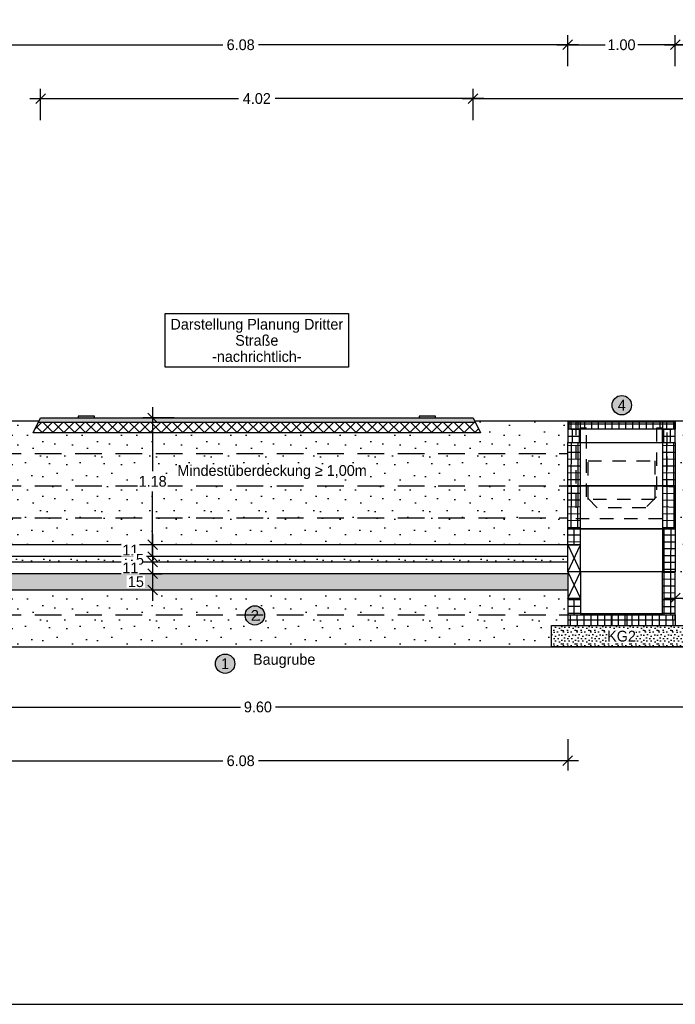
# Model space of a CAD drawing. Header units: metres. Extents: x -8 to 484, y -254 to 116.
# Tile 18 of 172: x 3.32 to 9.42, y 0 to 9.16. Entities that reach past the tile are written whole.
import ezdxf

# ---------------------------------------------------------------- set-up
doc = ezdxf.new("R2010")
doc.units = ezdxf.units.M
doc.linetypes.add('GESTRICHELT', pattern=[0.75, 0.5, -0.25])
doc.linetypes.add('STRICHLINIE', pattern=[0.75, 0.5, -0.25])
doc.layers.add('GTU_A_Ansichtsfenster', color=6, linetype='Continuous', plot=False)
for name, color, linetype in [('GTU_P', 1, 'Continuous'), ('GTU_P_Baugrube', 11, 'Continuous'), ('GTU_P_Baugrube_Bemaßung', 11, 'Continuous'), ('GTU_P_Baugrube_Beschriftung', 11, 'Continuous'), ('GTU_P_Bemaßung', 1, 'Continuous'), ('GTU_P_Beschriftung', 1, 'Continuous'), ('GTU_P_Dritter', 191, 'Continuous'), ('GTU_P_Dritter_Bemaßung', 191, 'Continuous'), ('GTU_P_Dritter_Beschriftung', 191, 'Continuous')]:
    doc.layers.add(name, color=color, linetype=linetype)
doc.styles.add('PROVI', font='PROVI.SHX')
doc.dimstyles.new('1zu50', dxfattribs={"dimscale": 0.5, "dimtxt": 0.2, "dimasz": 0.18, "dimexe": 0.18, "dimexo": 0.02, "dimgap": 0.09, "dimtad": 0, "dimtih": 1, "dimtoh": 1, "dimzin": 4, "dimdsep": 46, "dimtxsty": 'PROVI', "dimblk1": 'OBLIQUE', "dimblk2": 'OBLIQUE', "dimsah": 1, "dimcen": 0.3, "dimdle": 0.2, "dimclrd": 256, "dimclre": 256, "dimclrt": 256, "dimadec": 0, "dimazin": 0, "dimtfac": 1, "dimtdec": 4, "dimtofl": 0, "dimtmove": 2, "dimatfit": 3, "dimldrblk": 'NONE', "dimfxl": 0.4, "dimfxlon": 1, "dimtfill": 1, "dimtfillclr": 256, "dimtolj": 1, "dimtzin": 0, "dimlwd": -1, "dimlwe": -1, "dimarcsym": 0})
doc.dimstyles.new('1zu50 (cm)', dxfattribs={"dimscale": 0.5, "dimtxt": 0.2, "dimasz": 0.18, "dimexe": 0.18, "dimexo": 0.02, "dimgap": 0.09, "dimtad": 0, "dimtih": 1, "dimtoh": 1, "dimdec": 0, "dimlfac": 100, "dimzin": 4, "dimdsep": 46, "dimtxsty": 'PROVI', "dimblk1": 'OBLIQUE', "dimblk2": 'OBLIQUE', "dimsah": 1, "dimcen": 0.3, "dimdle": 0.2, "dimclrd": 256, "dimclre": 256, "dimclrt": 256, "dimadec": 0, "dimazin": 0, "dimtfac": 1, "dimtdec": 4, "dimtofl": 0, "dimtmove": 2, "dimatfit": 3, "dimldrblk": 'NONE', "dimfxl": 0.4, "dimfxlon": 1, "dimtfill": 1, "dimtfillclr": 256, "dimtolj": 1, "dimtzin": 0, "dimlwd": -1, "dimlwe": -1, "dimarcsym": 0})

# ---------------------------------------------------------------- blocks, each defined once
blk = doc.blocks.new('_OBLIQUE')
at = {"color": 0, "linetype": 'ByBlock'}
blk.add_line((-0.5, -0.5), (0.5, 0.5), dxfattribs=at)
blk = doc.blocks.new('*D155')
at = {"layer": 'Defpoints', "color": 0, "linetype": 'Continuous'}
for p in [(12.395, 8.4232), (7.535, 5.4532), (12.395, 5.4232)]:
    blk.add_point(p, dxfattribs=at)
at = {"layer": 'GTU_P_Dritter_Bemaßung', "linetype": 'Continuous'}
for p, q in [((7.535, 8.2232), (7.535, 8.5132)), ((12.395, 8.2232), (12.395, 8.5132)), ((7.435, 8.4232), (9.7937, 8.4232)), ((12.495, 8.4232), (10.1363, 8.4232))]:
    blk.add_line(p, q, dxfattribs=at)
at = {"layer": 'GTU_P_Dritter_Bemaßung', "linetype": 'Continuous', "xscale": 0.09, "yscale": 0.09, "zscale": 0.09, "rotation": 180}
blk.add_blockref('_OBLIQUE', (7.535, 8.4232), dxfattribs=at)
at = {"layer": 'GTU_P_Dritter_Bemaßung', "linetype": 'Continuous', "xscale": 0.09, "yscale": 0.09, "zscale": 0.09}
blk.add_blockref('_OBLIQUE', (12.395, 8.4232), dxfattribs=at)
at = {"layer": 'GTU_P_Dritter_Bemaßung', "linetype": 'Continuous', "insert": (9.965, 8.4232), "char_height": 0.1, "attachment_point": 5, "style": 'PROVI', "bg_fill": 3, "box_fill_scale": 1.1, "bg_fill_color": 256, "bg_fill_true_color": 13158600, "bg_fill_transparency": 0}
blk.add_mtext('\\A1;4.86', dxfattribs=at)
blk = doc.blocks.new('_None')
blk = doc.blocks.new('*D156')
at = {"layer": 'Defpoints', "color": 0, "linetype": 'Continuous'}
for p in [(3.515, 8.4232), (3.515, 5.4532), (7.535, 5.4532)]:
    blk.add_point(p, dxfattribs=at)
at = {"layer": 'GTU_P_Dritter_Bemaßung', "linetype": 'Continuous'}
for p, q in [((3.515, 8.2232), (3.515, 8.5132)), ((7.535, 8.2232), (7.535, 8.5132)), ((3.415, 8.4232), (5.3539, 8.4232)), ((7.635, 8.4232), (5.6961, 8.4232))]:
    blk.add_line(p, q, dxfattribs=at)
at = {"layer": 'GTU_P_Dritter_Bemaßung', "linetype": 'Continuous', "xscale": 0.09, "yscale": 0.09, "zscale": 0.09, "rotation": 180}
blk.add_blockref('_OBLIQUE', (3.515, 8.4232), dxfattribs=at)
at = {"layer": 'GTU_P_Dritter_Bemaßung', "linetype": 'Continuous', "xscale": 0.09, "yscale": 0.09, "zscale": 0.09}
blk.add_blockref('_OBLIQUE', (7.535, 8.4232), dxfattribs=at)
at = {"layer": 'GTU_P_Dritter_Bemaßung', "linetype": 'Continuous', "insert": (5.525, 8.4232), "char_height": 0.1, "attachment_point": 5, "style": 'PROVI', "bg_fill": 3, "box_fill_scale": 1.1, "bg_fill_color": 256, "bg_fill_true_color": 13158600, "bg_fill_transparency": 0}
blk.add_mtext('\\A1;4.02', dxfattribs=at)
blk = doc.blocks.new('GTU_QP_KTB_Kabelaufbauschacht Gr V Deckel')
h = blk.add_hatch()
h.set_pattern_fill('ANSI37', color=256, scale=0.02, angle=45)
h.set_pattern_definition([(90, (31.49834, 9e-10), (-0.0635, 7e-18), []), (180, (31.49834, 9e-10), (-7e-18, -0.0635), [])])
h.paths.add_polyline_path([(2572785.7636, 5641192.8279), (2572785.7636, 5641192.8979), (2572784.7836, 5641192.8979), (2572784.7836, 5641192.8279)])
for p, q in [((2572784.7836, 5641192.8979), (2572785.7636, 5641192.8979)), ((2572784.7836, 5641192.8279), (2572784.7836, 5641192.8979)), ((2572785.7636, 5641192.8279), (2572784.7836, 5641192.8279)), ((2572785.7636, 5641192.8979), (2572785.7636, 5641192.8279))]:
    blk.add_line(p, q)
blk = doc.blocks.new('GTU_QP_KTB_Kabelaufbauschacht Gr V Zwischenrahmen ohne3')
h = blk.add_hatch()
h.set_pattern_fill('ANSI37', color=256, scale=0.02, angle=45)
h.set_pattern_definition([(90, (-3560839.204605, -5932501.92239), (-0.0635, 1e-17), []), (180, (-3560839.204605, -5932501.92239), (-1e-17, -0.0635), [])])
edge = h.paths.add_edge_path()
edge.add_line((-0.36, 0), (-0.469, 0))
edge.add_line((-0.469, 0), (-0.48, 0))
edge.add_line((-0.48, 0), (-0.48, 0.4))
edge.add_line((-0.48, 0.4), (-0.36, 0.4))
edge.add_line((-0.36, 0.4), (-0.36, 0))
h = blk.add_hatch()
h.set_pattern_fill('ANSI37', color=256, scale=0.02, angle=45)
h.set_pattern_definition([(90, (-3560839.204605, -5932501.92239), (-0.0635, 1e-17), []), (180, (-3560839.204605, -5932501.92239), (-1e-17, -0.0635), [])])
edge = h.paths.add_edge_path()
edge.add_line((0.4, 0.4), (0.52, 0.4))
edge.add_line((0.52, 0.4), (0.52, 0))
edge.add_line((0.52, 0), (0.4, 0))
edge.add_line((0.4, 0), (0.4, 0.4))
for p, q in [((-0.48, 0), (-0.48, 0.4)), ((-0.48, 0.4), (0.52, 0.4)), ((-0.36, 0), (-0.36, 0.4)), ((0.4, 0.4), (0.4, 0)), ((0.52, 0.4), (0.52, 0)), ((0.52, 0), (-0.48, 0))]:
    blk.add_line(p, q)
blk = doc.blocks.new('GTU_QP_KTB_Kabelaufbauschacht Gr V Zwischenrahmen unten links')
at = {"layer": 'GTU_P'}
h = blk.add_hatch(dxfattribs=at)
h.set_pattern_fill('ANSI37', color=256, scale=0.02, angle=225)
h.set_pattern_definition([(270.0000007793, (2572768.18507, 5641191.84575), (0.0635, 8.637e-10), []), (7.793e-07, (2572768.18507, 5641191.84575), (-8.637e-10, 0.0635), [])])
edge = h.paths.add_edge_path()
edge.add_line((0.38, 0), (0.489, 0))
edge.add_line((0.489, 0), (0.5, 0))
edge.add_line((0.5, 0), (0.5, 0.4))
edge.add_line((0.5, 0.4), (0.38, 0.4))
edge.add_line((0.38, 0.4), (0.38, 0))
h = blk.add_hatch(dxfattribs=at)
h.set_pattern_fill('ANSI37', color=256, scale=0.02, angle=225)
h.set_pattern_definition([(270.0000007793, (2572768.175045, 5641191.84575), (0.0635, 8.637e-10), []), (7.793e-07, (2572768.175045, 5641191.84575), (-8.637e-10, 0.0635), [])])
h.paths.add_polyline_path([(-0.38, 0.15), (-0.5, 0.15), (-0.5, 0), (-0.38, 0)])
for p, q in [((-0.5, 0.4), (-0.5, 0)), ((0.5, 0.4), (-0.5, 0.4)), ((-0.5, 0.4), (-0.38, 0.15)), ((-0.5, 0.15), (-0.38, 0.4)), ((-0.38, 0.4), (-0.38, 0)), ((0.38, 0), (0.38, 0.4)), ((0.38, 0.4), (0.3966, 0.4)), ((0.5, 0), (0.5, 0.4)), ((-0.5, 0.15), (-0.401, 0.15)), ((-0.38, 0.15), (-0.5, 0.15)), ((-0.5, 0), (0.5, 0))]:
    blk.add_line(p, q, dxfattribs=at)
blk = doc.blocks.new('TU_QP_Auflager aus Kiessand KS Gr V')
blk.add_lwpolyline([(2572782.2198, 5641190.9279), (2572782.2198, 5641191.1279), (2572783.5198, 5641191.1279), (2572783.5198, 5641190.9279)], close=True)
blk = doc.blocks.new('GTU_QP_KTB_Kabelaufbauschacht Gr V Bodenplatte')
at = {"layer": 'GTU_P'}
h = blk.add_hatch(dxfattribs=at)
h.set_pattern_fill('ANSI37', color=256, scale=0.02, angle=45)
h.set_pattern_definition([(90, (-2572767.78239, -5641189.54819), (-0.0635, 6.2e-12), []), (180, (-2572767.78239, -5641189.54819), (-6.2e-12, -0.0635), [])])
h.paths.add_polyline_path([(1, -0.1), (1, 0), (0.88, 0), (0.88, 0.01), (0.12, 0.01), (0.12, 0), (0, 0), (0, -0.1)])
h = blk.add_hatch(dxfattribs=at)
h.set_pattern_fill('DOTS2', color=256, scale=0.005, style=0)
h.set_pattern_definition([(0, (298.56619, -62.68919), (0, 0.127), [0, -0.127]), (0, (298.60683, -62.68665), (0, 0.127), [0, -0.127]), (0, (298.58397, -62.65871), (0, 0.127), [0, -0.127]), (0, (298.61191, -62.63839), (0, 0.127), [0, -0.127]), (0, (298.57889, -62.63077), (0, 0.127), [0, -0.127]), (0, (298.58905, -62.60029), (0, 0.127), [0, -0.127]), (0, (298.57127, -62.57743), (0, 0.127), [0, -0.127]), (0, (298.61191, -62.57997), (0, 0.127), [0, -0.127]), (0, (298.64239, -62.57489), (0, 0.127), [0, -0.127]), (0, (298.65763, -62.60537), (0, 0.127), [0, -0.127]), (0, (298.68303, -62.60791), (0, 0.127), [0, -0.127]), (0, (298.68303, -62.65363), (0, 0.127), [0, -0.127]), (0, (298.66017, -62.66887), (0, 0.127), [0, -0.127]), (0, (298.62461, -62.66125), (0, 0.127), [0, -0.127]), (0, (298.64747, -62.63839), (0, 0.127), [0, -0.127]), (0, (298.62461, -62.61553), (0, 0.127), [0, -0.127]), (0, (298.67795, -62.68665), (0, 0.127), [0, -0.127])])
h.paths.add_polyline_path([(-0.15, -0.1), (-0.15, -0.3), (1.15, -0.3), (1.15, -0.1)])
for p, q in [((0, 0), (0, -0.1)), ((0, 0), (0.12, 0)), ((0.12, 0.01), (0.88, 0.01)), ((0.88, 0), (1, 0)), ((1, 0), (1, -0.1)), ((0, -0.1), (1, -0.1))]:
    blk.add_line(p, q, dxfattribs=at)
at = {"layer": 'GTU_P', "linetype": 'GESTRICHELT'}
for p, q in [((0.4112, 0.01), (0.4112, -0.1)), ((0.5488, 0.01), (0.5488, -0.1))]:
    blk.add_line(p, q, dxfattribs=at)
at = {"layer": 'GTU_P', "rotation": 359.9999999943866}
blk.add_blockref('TU_QP_Auflager aus Kiessand KS Gr V', (-2572782.3703, -5641191.2276), dxfattribs=at)
at = {"layer": 'GTU_P', "insert": (0.5, -0.2), "char_height": 0.1, "width": 0.261693, "attachment_point": 5, "style": 'PROVI', "bg_fill": 3, "box_fill_scale": 1, "bg_fill_color": 256, "bg_fill_true_color": 13158600, "bg_fill_transparency": 0}
blk.add_mtext('KG2', dxfattribs=at)
blk = doc.blocks.new('*D157')
at = {"layer": 'Defpoints', "color": 0, "linetype": 'Continuous'}
for p in [(5.015, 5.4532), (4.5565, 4.2732), (4.8196, 4.2732)]:
    blk.add_point(p, dxfattribs=at)
at = {"layer": 'GTU_P_Bemaßung', "linetype": 'Continuous'}
for p, q in [((4.5565, 5.5532), (4.5565, 4.9582)), ((4.7565, 5.4532), (4.4665, 5.4532)), ((4.5565, 4.1732), (4.5565, 4.7682)), ((4.7565, 4.2732), (4.4665, 4.2732))]:
    blk.add_line(p, q, dxfattribs=at)
at = {"layer": 'GTU_P_Bemaßung', "linetype": 'Continuous', "xscale": 0.09, "yscale": 0.09, "zscale": 0.09}
for p, rotation in [((4.5565, 5.4532), 90), ((4.5565, 4.2732), 270)]:
    blk.add_blockref('_OBLIQUE', p, dxfattribs=dict(at, rotation=rotation))
at = {"layer": 'GTU_P_Bemaßung', "linetype": 'Continuous', "insert": (4.5565, 4.8632), "char_height": 0.1, "attachment_point": 5, "style": 'PROVI', "bg_fill": 3, "box_fill_scale": 1.1, "bg_fill_color": 256, "bg_fill_true_color": 13158600, "bg_fill_transparency": 0}
blk.add_mtext('\\A1;1.18', dxfattribs=at)
blk = doc.blocks.new('*D158')
at = {"layer": 'Defpoints', "color": 0, "linetype": 'Continuous'}
for p in [(4.7444, 4.2732), (4.5565, 4.1633), (4.7444, 4.1633)]:
    blk.add_point(p, dxfattribs=at)
at = {"layer": 'GTU_P_Bemaßung', "linetype": 'Continuous'}
for p, q in [((4.5565, 4.3732), (4.5565, 4.0633)), ((4.7344, 4.2732), (4.4665, 4.2732)), ((4.7344, 4.1633), (4.4665, 4.1633))]:
    blk.add_line(p, q, dxfattribs=at)
at = {"layer": 'GTU_P_Bemaßung', "linetype": 'Continuous', "xscale": 0.09, "yscale": 0.09, "zscale": 0.09}
for p, rotation in [((4.5565, 4.2732), 90), ((4.5565, 4.1633), 270)]:
    blk.add_blockref('_OBLIQUE', p, dxfattribs=dict(at, rotation=rotation))
at = {"layer": 'GTU_P_Bemaßung', "linetype": 'Continuous', "insert": (4.3494, 4.2242), "char_height": 0.1, "attachment_point": 5, "style": 'PROVI', "bg_fill": 3, "box_fill_scale": 1.1, "bg_fill_color": 256, "bg_fill_true_color": 13158600, "bg_fill_transparency": 0}
blk.add_mtext('\\A1;11', dxfattribs=at)
blk = doc.blocks.new('*D159')
at = {"layer": 'Defpoints', "color": 0, "linetype": 'Continuous'}
for p in [(4.7444, 4.1633), (4.5565, 4.1133), (4.7444, 4.1133)]:
    blk.add_point(p, dxfattribs=at)
at = {"layer": 'GTU_P_Bemaßung', "linetype": 'Continuous'}
for p, q in [((4.5565, 4.1633), (4.5565, 4.2533)), ((4.7344, 4.1633), (4.4665, 4.1633)), ((4.7344, 4.1133), (4.4665, 4.1133)), ((4.5565, 4.1133), (4.5565, 4.0233))]:
    blk.add_line(p, q, dxfattribs=at)
at = {"layer": 'GTU_P_Bemaßung', "linetype": 'Continuous', "xscale": 0.09, "yscale": 0.09, "zscale": 0.09}
for p, rotation in [((4.5565, 4.1633), 270), ((4.5565, 4.1133), 90)]:
    blk.add_blockref('_OBLIQUE', p, dxfattribs=dict(at, rotation=rotation))
at = {"layer": 'GTU_P_Bemaßung', "linetype": 'Continuous', "insert": (4.4382, 4.1374), "char_height": 0.1, "attachment_point": 5, "style": 'PROVI', "bg_fill": 3, "box_fill_scale": 1.1, "bg_fill_color": 256, "bg_fill_true_color": 13158600, "bg_fill_transparency": 0}
blk.add_mtext('\\A1;5', dxfattribs=at)
blk = doc.blocks.new('*D160')
at = {"layer": 'Defpoints', "color": 0, "linetype": 'Continuous'}
for p in [(4.7444, 4.1133), (4.5565, 4.0034), (4.7444, 4.0034)]:
    blk.add_point(p, dxfattribs=at)
at = {"layer": 'GTU_P_Bemaßung', "linetype": 'Continuous'}
for p, q in [((4.5565, 4.2133), (4.5565, 3.9034)), ((4.7344, 4.1133), (4.4665, 4.1133)), ((4.7344, 4.0034), (4.4665, 4.0034))]:
    blk.add_line(p, q, dxfattribs=at)
at = {"layer": 'GTU_P_Bemaßung', "linetype": 'Continuous', "xscale": 0.09, "yscale": 0.09, "zscale": 0.09}
for p, rotation in [((4.5565, 4.1133), 90), ((4.5565, 4.0034), 270)]:
    blk.add_blockref('_OBLIQUE', p, dxfattribs=dict(at, rotation=rotation))
at = {"layer": 'GTU_P_Bemaßung', "linetype": 'Continuous', "insert": (4.349, 4.0583), "char_height": 0.1, "attachment_point": 5, "style": 'PROVI', "bg_fill": 3, "box_fill_scale": 1.1, "bg_fill_color": 256, "bg_fill_true_color": 13158600, "bg_fill_transparency": 0}
blk.add_mtext('\\A1;11', dxfattribs=at)
blk = doc.blocks.new('*D163')
at = {"layer": 'Defpoints', "color": 0, "linetype": 'Continuous'}
for p in [(9.415, 8.9232), (9.415, 5.4232), (9.785, 5.4232)]:
    blk.add_point(p, dxfattribs=at)
at = {"layer": 'GTU_P_Bemaßung', "linetype": 'Continuous'}
for p, q in [((9.415, 8.7232), (9.415, 9.0132)), ((9.785, 8.7232), (9.785, 9.0132)), ((9.315, 8.9232), (9.492, 8.9232)), ((9.885, 8.9232), (9.708, 8.9232))]:
    blk.add_line(p, q, dxfattribs=at)
at = {"layer": 'GTU_P_Bemaßung', "linetype": 'Continuous', "xscale": 0.09, "yscale": 0.09, "zscale": 0.09, "rotation": 180}
blk.add_blockref('_OBLIQUE', (9.415, 8.9232), dxfattribs=at)
at = {"layer": 'GTU_P_Bemaßung', "linetype": 'Continuous', "xscale": 0.09, "yscale": 0.09, "zscale": 0.09}
blk.add_blockref('_OBLIQUE', (9.785, 8.9232), dxfattribs=at)
at = {"layer": 'GTU_P_Bemaßung', "linetype": 'Continuous', "insert": (9.6, 8.9232), "char_height": 0.1, "attachment_point": 5, "style": 'PROVI', "bg_fill": 3, "box_fill_scale": 1.1, "bg_fill_color": 256, "bg_fill_true_color": 13158600, "bg_fill_transparency": 0}
blk.add_mtext('\\A1;37', dxfattribs=at)
blk = doc.blocks.new('*D164')
at = {"layer": 'Defpoints', "color": 0, "linetype": 'Continuous'}
for p in [(8.415, 8.9232), (8.415, 5.4232), (9.415, 5.4232)]:
    blk.add_point(p, dxfattribs=at)
at = {"layer": 'GTU_P_Bemaßung', "linetype": 'Continuous'}
for p, q in [((8.415, 8.7232), (8.415, 9.0132)), ((9.415, 8.7232), (9.415, 9.0132)), ((8.315, 8.9232), (8.7638, 8.9232)), ((9.515, 8.9232), (9.0662, 8.9232))]:
    blk.add_line(p, q, dxfattribs=at)
at = {"layer": 'GTU_P_Bemaßung', "linetype": 'Continuous', "xscale": 0.09, "yscale": 0.09, "zscale": 0.09, "rotation": 180}
blk.add_blockref('_OBLIQUE', (8.415, 8.9232), dxfattribs=at)
at = {"layer": 'GTU_P_Bemaßung', "linetype": 'Continuous', "xscale": 0.09, "yscale": 0.09, "zscale": 0.09}
blk.add_blockref('_OBLIQUE', (9.415, 8.9232), dxfattribs=at)
at = {"layer": 'GTU_P_Bemaßung', "linetype": 'Continuous', "insert": (8.915, 8.9232), "char_height": 0.1, "attachment_point": 5, "style": 'PROVI', "bg_fill": 3, "box_fill_scale": 1.1, "bg_fill_color": 256, "bg_fill_true_color": 13158600, "bg_fill_transparency": 0}
blk.add_mtext('\\A1;1.00', dxfattribs=at)
blk = doc.blocks.new('*D165')
at = {"layer": 'Defpoints', "color": 0, "linetype": 'Continuous'}
for p in [(2.335, 8.9232), (2.335, 5.4232), (8.415, 5.4232)]:
    blk.add_point(p, dxfattribs=at)
at = {"layer": 'GTU_P_Bemaßung', "linetype": 'Continuous'}
for p, q in [((2.335, 8.7232), (2.335, 9.0132)), ((8.415, 8.7232), (8.415, 9.0132)), ((2.235, 8.9232), (5.209, 8.9232)), ((8.515, 8.9232), (5.541, 8.9232))]:
    blk.add_line(p, q, dxfattribs=at)
at = {"layer": 'GTU_P_Bemaßung', "linetype": 'Continuous', "xscale": 0.09, "yscale": 0.09, "zscale": 0.09, "rotation": 180}
blk.add_blockref('_OBLIQUE', (2.335, 8.9232), dxfattribs=at)
at = {"layer": 'GTU_P_Bemaßung', "linetype": 'Continuous', "xscale": 0.09, "yscale": 0.09, "zscale": 0.09}
blk.add_blockref('_OBLIQUE', (8.415, 8.9232), dxfattribs=at)
at = {"layer": 'GTU_P_Bemaßung', "linetype": 'Continuous', "insert": (5.375, 8.9232), "char_height": 0.1, "attachment_point": 5, "style": 'PROVI', "bg_fill": 3, "box_fill_scale": 1.1, "bg_fill_color": 256, "bg_fill_true_color": 13158600, "bg_fill_transparency": 0}
blk.add_mtext('\\A1;6.08', dxfattribs=at)
blk = doc.blocks.new('*D219')
at = {"layer": 'Defpoints', "color": 0, "linetype": 'Continuous'}
for p in [(9.415, 3.7782), (9.415, 3.5732), (10.335, 3.5732)]:
    blk.add_point(p, dxfattribs=at)
at = {"layer": 'GTU_P_Baugrube_Bemaßung', "linetype": 'Continuous'}
for p, q in [((9.415, 3.5832), (9.415, 3.8682)), ((10.335, 3.5832), (10.335, 3.8682)), ((9.315, 3.7782), (9.7659, 3.7782)), ((10.435, 3.7782), (9.9841, 3.7782))]:
    blk.add_line(p, q, dxfattribs=at)
at = {"layer": 'GTU_P_Baugrube_Bemaßung', "linetype": 'Continuous', "xscale": 0.09, "yscale": 0.09, "zscale": 0.09, "rotation": 180}
blk.add_blockref('_OBLIQUE', (9.415, 3.7782), dxfattribs=at)
at = {"layer": 'GTU_P_Baugrube_Bemaßung', "linetype": 'Continuous', "xscale": 0.09, "yscale": 0.09, "zscale": 0.09}
blk.add_blockref('_OBLIQUE', (10.335, 3.7782), dxfattribs=at)
at = {"layer": 'GTU_P_Baugrube_Bemaßung', "linetype": 'Continuous', "insert": (9.875, 3.7782), "char_height": 0.1, "attachment_point": 5, "style": 'PROVI', "bg_fill": 3, "box_fill_scale": 1.1, "bg_fill_color": 256, "bg_fill_true_color": 13158600, "bg_fill_transparency": 0}
blk.add_mtext('\\A1;92', dxfattribs=at)
blk = doc.blocks.new('*D220')
at = {"layer": 'Defpoints', "color": 0, "linetype": 'Continuous'}
for p in [(0.735, 3.3232), (10.335, 3.3232), (10.335, 2.7647)]:
    blk.add_point(p, dxfattribs=at)
at = {"layer": 'GTU_P_Baugrube_Bemaßung', "linetype": 'Continuous'}
for p, q in [((0.735, 2.9647), (0.735, 2.6747)), ((10.335, 2.9647), (10.335, 2.6747)), ((0.635, 2.7647), (5.3718, 2.7647)), ((10.435, 2.7647), (5.6982, 2.7647))]:
    blk.add_line(p, q, dxfattribs=at)
at = {"layer": 'GTU_P_Baugrube_Bemaßung', "linetype": 'Continuous', "xscale": 0.09, "yscale": 0.09, "zscale": 0.09, "rotation": 180}
blk.add_blockref('_OBLIQUE', (0.735, 2.7647), dxfattribs=at)
at = {"layer": 'GTU_P_Baugrube_Bemaßung', "linetype": 'Continuous', "xscale": 0.09, "yscale": 0.09, "zscale": 0.09}
blk.add_blockref('_OBLIQUE', (10.335, 2.7647), dxfattribs=at)
at = {"layer": 'GTU_P_Baugrube_Bemaßung', "linetype": 'Continuous', "insert": (5.535, 2.7647), "char_height": 0.1, "attachment_point": 5, "style": 'PROVI', "bg_fill": 3, "box_fill_scale": 1.1, "bg_fill_color": 256, "bg_fill_true_color": 13158600, "bg_fill_transparency": 0}
blk.add_mtext('\\A1;9.60', dxfattribs=at)
blk = doc.blocks.new('*D416')
at = {"layer": 'Defpoints', "color": 0, "linetype": 'Continuous'}
for p in [(4.5565, 4.0034), (4.5565, 3.8534), (4.5565, 3.8534)]:
    blk.add_point(p, dxfattribs=at)
at = {"layer": 'GTU_P_Bemaßung', "linetype": 'Continuous'}
for p, q in [((4.5565, 4.1034), (4.5565, 3.7534)), ((4.5665, 4.0034), (4.6465, 4.0034)), ((4.5665, 3.8534), (4.6465, 3.8534))]:
    blk.add_line(p, q, dxfattribs=at)
at = {"layer": 'GTU_P_Bemaßung', "linetype": 'Continuous', "xscale": 0.09, "yscale": 0.09, "zscale": 0.09}
for p, rotation in [((4.5565, 4.0034), 90.00000079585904), ((4.5565, 3.8534), 270.000000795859)]:
    blk.add_blockref('_OBLIQUE', p, dxfattribs=dict(at, rotation=rotation))
at = {"layer": 'GTU_P_Bemaßung', "linetype": 'Continuous', "insert": (4.4008, 3.9296), "char_height": 0.1, "attachment_point": 5, "style": 'PROVI', "bg_fill": 3, "box_fill_scale": 1.1, "bg_fill_color": 256, "bg_fill_true_color": 13158600, "bg_fill_transparency": 0}
blk.add_mtext('\\A1;15', dxfattribs=at)
blk = doc.blocks.new('*D418')
at = {"layer": 'Defpoints', "color": 0, "linetype": 'Continuous'}
for p in [(2.335, 4.0034), (8.415, 4.0034), (8.415, 2.2647)]:
    blk.add_point(p, dxfattribs=at)
at = {"layer": 'GTU_P_Bemaßung', "linetype": 'Continuous'}
for p, q in [((2.335, 2.4647), (2.335, 2.1747)), ((8.415, 2.4647), (8.415, 2.1747)), ((2.235, 2.2647), (5.209, 2.2647)), ((8.515, 2.2647), (5.541, 2.2647))]:
    blk.add_line(p, q, dxfattribs=at)
at = {"layer": 'GTU_P_Bemaßung', "linetype": 'Continuous', "xscale": 0.09, "yscale": 0.09, "zscale": 0.09}
for p, rotation in [((2.335, 2.2647), 180.0000002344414), ((8.415, 2.2647), 2.344413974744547e-07)]:
    blk.add_blockref('_OBLIQUE', p, dxfattribs=dict(at, rotation=rotation))
at = {"layer": 'GTU_P_Bemaßung', "linetype": 'Continuous', "insert": (5.375, 2.2647), "char_height": 0.1, "attachment_point": 5, "style": 'PROVI', "bg_fill": 3, "box_fill_scale": 1.1, "bg_fill_color": 256, "bg_fill_true_color": 13158600, "bg_fill_transparency": 0}
blk.add_mtext('\\A1;6.08', dxfattribs=at)

msp = doc.modelspace()

# ---------------------------------------------------------------- hatches: boundary and pattern name
at = {"layer": 'GTU_P_Baugrube', "linetype": 'Continuous', "transparency": 33554687}
h = msp.add_hatch(dxfattribs=at)
h.set_pattern_fill('DOTS2', color=256, scale=0.02, style=0)
h.paths.add_polyline_path([(1.335, 3.5232), (1.335, 3.6232), (0.735, 3.6232), (0.735, 3.3232), (1.185, 3.3232), (1.185, 3.5232)])
h.paths.add_polyline_path([(1.335, 3.6232), (1.335, 3.9232), (0.735, 3.9232), (0.735, 3.6232)])
h.paths.add_polyline_path([(1.335, 4.2232), (0.735, 4.2232), (0.735, 3.9232), (1.335, 3.9232), (1.335, 4.0232)])
h.paths.add_polyline_path([(1.335, 4.4232), (1.335, 4.5232), (0.735, 4.5232), (0.735, 4.2232), (1.335, 4.2232)])
h.paths.add_polyline_path([(1.335, 4.8232), (0.735, 4.8232), (0.735, 4.5232), (1.335, 4.5232)])
h.paths.add_polyline_path([(1.335, 4.8232), (1.335, 5.1232), (0.735, 5.1232), (0.735, 4.8232)])
h.paths.add_polyline_path([(1.335, 5.2232), (1.335, 5.3482), (1.335, 5.4232), (0.735, 5.4232), (0.735, 5.1232), (1.335, 5.1232)])
h.paths.add_polyline_path([(2.335, 3.6232), (2.335, 3.5232), (2.485, 3.5232), (2.485, 3.3232), (8.265, 3.3232), (8.265, 3.5232), (8.415, 3.5232), (8.415, 3.6232)])
h.paths.add_polyline_path([(8.415, 3.8534), (2.335, 3.8534), (2.335, 3.6232), (8.415, 3.6232)])
h.paths.add_polyline_path([(8.415, 4.4232), (8.415, 4.5232), (2.335, 4.5232), (2.335, 4.4232), (2.335, 4.2732), (8.415, 4.2732)])
h.paths.add_polyline_path([(2.335, 4.8232), (2.335, 4.5232), (8.415, 4.5232), (8.415, 4.8232)])
h.paths.add_polyline_path([(8.415, 4.8232), (8.415, 5.1232), (2.335, 5.1232), (2.335, 4.8232)])
h.paths.add_polyline_path([(3.5, 5.4232), (2.335, 5.4232), (2.335, 5.3482), (2.335, 5.2232), (2.335, 5.1232), (8.415, 5.1232), (8.415, 5.2232), (8.415, 5.3482), (8.415, 5.4232), (7.55, 5.4232), (7.605, 5.3132), (3.445, 5.3132)])
h.paths.add_polyline_path([(10.335, 3.6232), (9.415, 3.6232), (9.415, 3.5232), (9.565, 3.5232), (9.565, 3.3232), (10.335, 3.3232)])
h.paths.add_polyline_path([(9.415, 3.6232), (10.335, 3.6232), (10.335, 3.9232), (9.415, 3.9232)])
h.paths.add_polyline_path([(9.415, 3.9232), (10.335, 3.9232), (10.335, 4.2232), (9.415, 4.2232), (9.415, 4.0232)])
h.paths.add_polyline_path([(9.415, 4.2232), (10.2473, 4.2232), (10.335, 4.3109), (10.335, 4.5232), (9.415, 4.5232), (9.415, 4.4232)])
h.paths.add_polyline_path([(9.415, 4.5232), (10.335, 4.5232), (10.335, 4.8232), (9.415, 4.8232)])
h.paths.add_polyline_path([(10.2596, 4.9982), (9.635, 4.9982), (9.635, 5.1232), (9.415, 5.1232), (9.415, 4.8232), (10.335, 4.8232), (10.335, 4.9687), (10.2237, 4.9743)])
h.paths.add_polyline_path([(9.415, 5.3482), (9.415, 5.2232), (9.415, 5.1232), (9.635, 5.1232), (9.635, 5.4232), (9.415, 5.4232)])
h.paths.add_polyline_path([(10.2596, 4.9982), (10.2237, 4.9743), (10.335, 4.9687), (10.335, 4.9982)])
at = {"layer": 'GTU_P_Beschriftung', "true_color": 0xffffff}
msp.add_hatch(color=7, dxfattribs=at).paths.add_polyline_path([(5.5971, 3.617, 1), (5.4171, 3.617, 1)])
at = {"layer": 'GTU_P_Dritter', "linetype": 'Continuous'}
h = msp.add_hatch(dxfattribs=at)
h.set_pattern_fill('INSULATION', color=256, scale=0.02, style=0)
h.set_pattern_definition([(45, (-52.0903, -69.11114), (-0.050289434, 0.050289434), []), (135, (-52.0903, -69.11114), (-0.050289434, -0.050289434), [])])
h.paths.add_polyline_path([(3.495, 5.4132), (3.445, 5.3132), (7.605, 5.3132), (7.555, 5.4132)])
for color, points in [(256, [(3.495, 5.4132), (7.555, 5.4132), (7.535, 5.4532), (3.515, 5.4532)]), (7, [(3.865, 5.4532), (4.015, 5.4532), (4.015, 5.4682), (3.865, 5.4682)]), (7, [(7.035, 5.4532), (7.185, 5.4532), (7.185, 5.4682), (7.035, 5.4682)])]:
    msp.add_hatch(color=color, dxfattribs=at).paths.add_polyline_path(points)

# ---------------------------------------------------------------- linework, layer by layer
at = {"layer": 'GTU_A_Ansichtsfenster', "linetype": 'Continuous', "flags": 128}
msp.add_lwpolyline([(0, 0), (28.5, 0), (28.5, 14.35), (0, 14.35)], close=True, dxfattribs=at)
at = {"layer": 'GTU_P', "linetype": 'Continuous'}
for p, q in [((3.5, 5.4232), (0.735, 5.4232)), ((10.335, 5.4232), (7.55, 5.4232)), ((2.335, 3.8534), (8.415, 3.8534))]:
    msp.add_line(p, q, dxfattribs=at)
at = {"layer": 'GTU_P'}
for p, q in [((8.415, 5.3482), (8.415, 5.2232)), ((8.535, 5.2232), (8.535, 5.3482)), ((9.295, 5.2232), (9.295, 5.3482)), ((9.415, 5.2232), (9.415, 5.3482)), ((8.415, 5.2232), (9.415, 5.2232)), ((8.415, 4.2732), (2.335, 4.2732)), ((8.415, 4.1633), (2.335, 4.1633)), ((8.415, 4.1132), (2.335, 4.1132)), ((8.415, 4.0034), (2.335, 4.0034))]:
    msp.add_line(p, q, dxfattribs=at)
at = {"layer": 'GTU_P', "linetype": 'GESTRICHELT', "ltscale": 0.25}
for points in [[(8.49, 5.4182), (8.49, 4.5182), (9.34, 4.5182), (9.34, 5.4182)], [(8.605, 5.0532), (9.225, 5.0532), (9.225, 4.6933), (8.605, 4.6933)]]:
    msp.add_lwpolyline(points, close=True, dxfattribs=at)
msp.add_lwpolyline([(9.295, 5.4182), (9.295, 5.3582), (9.24, 5.3582), (9.24, 4.7182), (9.14, 4.6182), (8.69, 4.6182), (8.59, 4.7182), (8.59, 5.3582), (8.535, 5.3582), (8.535, 5.4182)], dxfattribs=at)
at = {"layer": 'GTU_P_Baugrube', "linetype": 'STRICHLINIE', "ltscale": 0.5}
for p, q in [((2.335, 5.1232), (8.415, 5.1232)), ((2.335, 4.8232), (8.415, 4.8232)), ((2.335, 4.5232), (8.415, 4.5232))]:
    msp.add_line(p, q, dxfattribs=at)
at = {"layer": 'GTU_P_Beschriftung'}
msp.add_circle((5.5071, 3.617), 0.09, dxfattribs=at)
at = {"layer": 'GTU_P_Dritter'}
msp.add_line((3.495, 5.4132), (7.555, 5.4132), dxfattribs=at)
msp.add_lwpolyline([(7.605, 5.3132), (3.445, 5.3132), (3.445, 5.3132), (3.515, 5.4532), (7.535, 5.4532)], close=True, dxfattribs=at)
at = {"layer": 'GTU_P_Dritter', "color": 7, "linetype": 'Continuous'}
for points in [[(3.865, 5.4532), (4.015, 5.4532), (4.015, 5.4682), (3.865, 5.4682)], [(7.035, 5.4532), (7.185, 5.4532), (7.185, 5.4682), (7.035, 5.4682)]]:
    msp.add_lwpolyline(points, close=True, dxfattribs=at)

# ---------------------------------------------------------------- block references
at = {"layer": 'GTU_P'}
for name, p, rotation in [('GTU_QP_KTB_Kabelaufbauschacht Gr V Deckel', (-2572776.3592, -5641187.4794), 359.9999999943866), ('GTU_QP_KTB_Kabelaufbauschacht Gr V Zwischenrahmen ohne3', (8.895, 4.8232), 359.9999998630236), ('GTU_QP_KTB_Kabelaufbauschacht Gr V Zwischenrahmen ohne3', (8.895, 4.4232), 359.9999998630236), ('GTU_QP_KTB_Kabelaufbauschacht Gr V Zwischenrahmen unten links', (8.915, 3.6232), 360)]:
    msp.add_blockref(name, p, dxfattribs=dict(at, rotation=rotation))
at = {"layer": 'GTU_P', "xscale": -1, "rotation": 180.0000015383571}
msp.add_blockref('GTU_QP_KTB_Kabelaufbauschacht Gr V Zwischenrahmen unten links', (8.915, 4.4232), dxfattribs=at)

# ---------------------------------------------------------------- texts
at = {"layer": 'GTU_P_Beschriftung', "insert": (5.5071, 3.617), "char_height": 0.1, "attachment_point": 5, "style": 'PROVI'}
msp.add_mtext('2', dxfattribs=at)

# ---------------------------------------------------------------- next in the draw order: block references
at = {"layer": 'GTU_P'}
msp.add_blockref('GTU_QP_KTB_Kabelaufbauschacht Gr V Bodenplatte', (8.415, 3.6232), dxfattribs=at)

# ---------------------------------------------------------------- next in the draw order: texts
at = {"layer": 'GTU_P_Dritter_Beschriftung', "insert": (5.525, 6.174), "char_height": 0.1, "attachment_point": 5, "line_spacing_factor": 0.9, "style": 'PROVI', "bg_fill": 19, "box_fill_scale": 1.5, "bg_fill_color": 1, "bg_fill_transparency": 0}
msp.add_mtext('Darstellung Planung Dritter\\PStraße\\P-nachrichtlich-', dxfattribs=at)

# ---------------------------------------------------------------- next in the draw order: dimensions: what is measured, and where the dimension line sits
at = {"layer": 'GTU_P_Bemaßung', "linetype": 'Continuous'}
dim = msp.add_linear_dim(base=(4.5565, 4.1633), p1=(4.7444, 4.2732), p2=(4.7444, 4.1633), angle=90, dimstyle='1zu50 (cm)', dxfattribs=at)
dim.commit()
dim.dimension.update_dxf_attribs({"geometry": '*D158', "text_midpoint": (4.3494, 4.2242), "dimtype": 160})
at = {"layer": 'GTU_P_Dritter_Bemaßung', "linetype": 'Continuous'}
dim = msp.add_linear_dim(base=(12.395, 8.4232), p1=(7.535, 5.4532), p2=(12.395, 5.4232), dimstyle='1zu50', dxfattribs=at)
dim.commit()
dim.dimension.update_dxf_attribs({"geometry": '*D155', "text_midpoint": (9.965, 8.4232)})

# ---------------------------------------------------------------- next in the draw order: linework, layer by layer
at = {"layer": 'GTU_P_Baugrube', "linetype": 'STRICHLINIE', "ltscale": 0.5}
msp.add_line((2.335, 3.6232), (8.415, 3.6232), dxfattribs=at)
at = {"layer": 'GTU_P_Baugrube'}
msp.add_line((0.735, 3.3232), (10.335, 3.3232), dxfattribs=at)

# ---------------------------------------------------------------- next in the draw order: dimensions: what is measured, and where the dimension line sits
at = {"layer": 'GTU_P_Baugrube_Bemaßung', "linetype": 'Continuous'}
dim = msp.add_linear_dim(base=(9.415, 3.7782), p1=(10.335, 3.5732), p2=(9.415, 3.5732), dimstyle='1zu50 (cm)', dxfattribs=at)
dim.commit()
dim.dimension.update_dxf_attribs({"geometry": '*D219', "text_midpoint": (9.875, 3.7782)})
at = {"layer": 'GTU_P_Bemaßung', "linetype": 'Continuous'}
dim = msp.add_linear_dim(base=(9.415, 8.9232), p1=(9.785, 5.4232), p2=(9.415, 5.4232), dimstyle='1zu50 (cm)', dxfattribs=at)
dim.commit()
dim.dimension.update_dxf_attribs({"geometry": '*D163', "text_midpoint": (9.6, 8.9232)})
dim = msp.add_linear_dim(base=(4.5565, 4.1132), p1=(4.7444, 4.1633), p2=(4.7444, 4.1132), angle=90, dimstyle='1zu50 (cm)', dxfattribs=at)
dim.commit()
dim.dimension.update_dxf_attribs({"geometry": '*D159', "text_midpoint": (4.4382, 4.1374), "dimtype": 160})
at = {"layer": 'GTU_P_Dritter_Bemaßung', "linetype": 'Continuous'}
dim = msp.add_linear_dim(base=(3.515, 8.4232), p1=(7.535, 5.4532), p2=(3.515, 5.4532), dimstyle='1zu50', dxfattribs=at)
dim.commit()
dim.dimension.update_dxf_attribs({"geometry": '*D156', "text_midpoint": (5.525, 8.4232)})

# ---------------------------------------------------------------- next in the draw order: dimensions: what is measured, and where the dimension line sits
at = {"layer": 'GTU_P_Baugrube_Bemaßung', "linetype": 'Continuous'}
dim = msp.add_linear_dim(base=(10.335, 2.7647), p1=(0.735, 3.3232), p2=(10.335, 3.3232), dimstyle='1zu50', dxfattribs=at)
dim.commit()
dim.dimension.update_dxf_attribs({"geometry": '*D220', "text_midpoint": (5.535, 2.7647)})
at = {"layer": 'GTU_P_Bemaßung', "linetype": 'Continuous'}
dim = msp.add_linear_dim(base=(8.415, 8.9232), p1=(9.415, 5.4232), p2=(8.415, 5.4232), dimstyle='1zu50', dxfattribs=at)
dim.commit()
dim.dimension.update_dxf_attribs({"geometry": '*D164', "text_midpoint": (8.915, 8.9232)})
dim = msp.add_linear_dim(base=(4.5565, 4.0034), p1=(4.7444, 4.1132), p2=(4.7444, 4.0034), angle=90, dimstyle='1zu50 (cm)', dxfattribs=at)
dim.commit()
dim.dimension.update_dxf_attribs({"geometry": '*D160', "text_midpoint": (4.349, 4.0583)})

# ---------------------------------------------------------------- next in the draw order: hatches: boundary and pattern name
at = {"layer": 'GTU_P'}
h = msp.add_hatch(dxfattribs=at)
h.set_pattern_fill('ANSI37', color=256, scale=0.02, angle=45)
h.set_pattern_definition([(90, (-2572744.690856, -5641187.33287), (-0.0635, 6.2e-12), []), (180, (-2572744.690856, -5641187.33287), (-6.2e-12, -0.0635), [])])
h.paths.add_polyline_path([(9.295, 5.2232), (9.415, 5.2232), (9.415, 5.3482), (9.415, 5.4232), (9.405, 5.4232), (9.405, 5.3482), (9.295, 5.3482)])
h = msp.add_hatch(dxfattribs=at)
h.set_pattern_fill('SCREED', color=256, scale=0.02, angle=45, style=0)
h.paths.add_polyline_path([(2.335, 4.0034), (2.335, 3.8534), (8.415, 3.8534), (8.415, 4.0034)])
at = {"layer": 'GTU_P_Baugrube_Bemaßung', "true_color": 0xffffff}
msp.add_hatch(color=7, dxfattribs=at).paths.add_polyline_path([(5.3204, 3.1677, 1), (5.1404, 3.1677, 1)])
at = {"layer": 'GTU_P_Beschriftung', "true_color": 0xffffff}
msp.add_hatch(color=7, dxfattribs=at).paths.add_polyline_path([(9.0073, 5.5717, 1), (8.8273, 5.5717, 1)])

# ---------------------------------------------------------------- next in the draw order: linework, layer by layer
at = {"layer": 'GTU_P'}
for p, q in [((9.415, 5.4232), (9.405, 5.4232)), ((9.405, 5.4232), (9.405, 5.3482)), ((9.415, 5.4232), (9.415, 5.3482))]:
    msp.add_line(p, q, dxfattribs=at)
at = {"layer": 'GTU_P_Baugrube_Bemaßung'}
msp.add_circle((5.2304, 3.1677), 0.09, dxfattribs=at)
at = {"layer": 'GTU_P_Beschriftung'}
msp.add_circle((8.9173, 5.5717), 0.09, dxfattribs=at)

# ---------------------------------------------------------------- next in the draw order: texts
at = {"layer": 'GTU_P_Baugrube_Bemaßung', "insert": (5.2304, 3.1677), "char_height": 0.1, "attachment_point": 5, "style": 'PROVI'}
msp.add_mtext('1', dxfattribs=at)
at = {"layer": 'GTU_P_Baugrube_Beschriftung', "color": 11, "insert": (5.4895, 3.2577), "char_height": 0.1, "attachment_point": 1, "style": 'PROVI', "bg_fill": 2}
msp.add_mtext('Baugrube', dxfattribs=at)
at = {"layer": 'GTU_P_Beschriftung', "insert": (8.9173, 5.5717), "char_height": 0.1, "attachment_point": 5, "style": 'PROVI'}
msp.add_mtext('4', dxfattribs=at)

# ---------------------------------------------------------------- next in the draw order: dimensions: what is measured, and where the dimension line sits
at = {"layer": 'GTU_P_Bemaßung', "linetype": 'Continuous'}
dim = msp.add_linear_dim(base=(2.335, 8.9232), p1=(8.415, 5.4232), p2=(2.335, 5.4232), dimstyle='1zu50', dxfattribs=at)
dim.commit()
dim.dimension.update_dxf_attribs({"geometry": '*D165', "text_midpoint": (5.375, 8.9232)})

# ---------------------------------------------------------------- next in the draw order: hatches: boundary and pattern name
at = {"layer": 'GTU_P'}
h = msp.add_hatch(dxfattribs=at)
h.set_pattern_fill('ANSI37', color=256, scale=0.02, angle=45)
h.set_pattern_definition([(90, (-2572744.840856, -5641187.33287), (-0.0635, 6.2e-12), []), (180, (-2572744.840856, -5641187.33287), (-6.2e-12, -0.0635), [])])
h.paths.add_polyline_path([(8.535, 5.3482), (8.425, 5.3482), (8.425, 5.4232), (8.415, 5.4232), (8.415, 5.3482), (8.415, 5.2232), (8.535, 5.2232)])

# ---------------------------------------------------------------- next in the draw order: linework, layer by layer
for p, q in [((8.415, 5.4232), (8.415, 5.3482)), ((8.425, 5.4232), (8.425, 5.3482))]:
    msp.add_line(p, q, dxfattribs=at)

# ---------------------------------------------------------------- next in the draw order: dimensions: what is measured, and where the dimension line sits
at = {"layer": 'GTU_P_Bemaßung', "linetype": 'Continuous'}
dim = msp.add_linear_dim(base=(4.5565, 4.2732), p1=(5.015, 5.4532), p2=(4.8196, 4.2732), angle=90, dimstyle='1zu50', dxfattribs=at)
dim.commit()
dim.dimension.update_dxf_attribs({"geometry": '*D157', "text_midpoint": (4.5565, 4.8632)})

# ---------------------------------------------------------------- next in the draw order: hatches: boundary and pattern name
at = {"layer": 'GTU_P_Baugrube', "linetype": 'Continuous'}
h = msp.add_hatch(dxfattribs=at)
h.set_pattern_fill('DOTS2', color=256, scale=0.01, style=0)
h.paths.add_polyline_path([(2.335, 4.1633), (2.335, 4.1132), (8.415, 4.1132), (8.415, 4.1633)])

# ---------------------------------------------------------------- next in the draw order: texts
at = {"layer": 'GTU_P_Beschriftung', "insert": (4.7861, 5.0147), "char_height": 0.1, "attachment_point": 1, "style": 'PROVI', "bg_fill": 3, "box_fill_scale": 1, "bg_fill_color": 256, "bg_fill_true_color": 13158600, "bg_fill_transparency": 0}
msp.add_mtext('Mindestüberdeckung ≥ 1,00m ', dxfattribs=at)

# ---------------------------------------------------------------- next in the draw order: dimensions: what is measured, and where the dimension line sits
at = {"layer": 'GTU_P_Bemaßung', "linetype": 'Continuous'}
dim = msp.add_linear_dim(base=(4.5565, 3.8534), p1=(4.5565, 4.0034), p2=(4.5565, 3.8534), angle=270, text='15', dimstyle='1zu50 (cm)', dxfattribs=at)
dim.commit()
dim.dimension.update_dxf_attribs({"geometry": '*D416', "text_midpoint": (4.4008, 3.9296), "dimtype": 161})

# ---------------------------------------------------------------- next in the draw order: dimensions: what is measured, and where the dimension line sits
dim = msp.add_aligned_dim(p1=(2.335, 4.0034), p2=(8.415, 4.0034), distance=-1.7387, dimstyle='1zu50', dxfattribs=at)
dim.commit()
dim.dimension.update_dxf_attribs({"geometry": '*D418', "text_midpoint": (5.375, 2.2647)})

doc.saveas('drawing.dxf')
